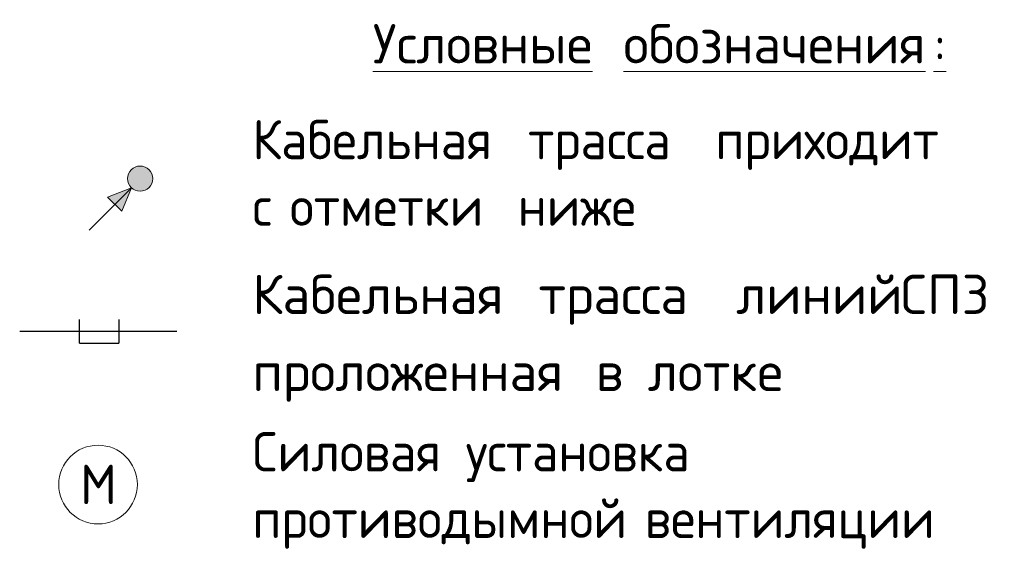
# Model space of a CAD drawing. Header units: millimetres. Extents: x -30540 to 143646, y -11730 to 123410.
# Tile 84 of 114: x 137386 to 143646, y 8056 to 11429. Entities that reach past the tile are written whole.
import ezdxf

# ---------------------------------------------------------------- set-up
doc = ezdxf.new("R2010")
doc.units = ezdxf.units.MM
doc.layers.add('A-____-NOTE-TEXT', color=7, linetype='Continuous', lineweight=18)
doc.layers.add('G-____-____-TEXT', color=7, linetype='Continuous', lineweight=9)
doc.layers.add('A-DETL-____-OTLN', color=7, linetype='Continuous', lineweight=9, true_color=0x00a600)
doc.styles.add('GOST Common_4', font='GOST_Common.ttf', dxfattribs={"height": 250})
doc.styles.add('ISOCPEUR', font='isocpeur.ttf', dxfattribs={"height": 250})

# ---------------------------------------------------------------- blocks, each defined once
blk = doc.blocks.new('УГО_Выше ниже красное _ 2020 - УГО_Выше ниже красное-2771244-УГО ЭМ кровля')
at = {"layer": 'A-____-NOTE-TEXT', "lineweight": 9, "true_color": 0xff0000}
h = blk.add_hatch(color=1, dxfattribs=at)
edge = h.paths.add_edge_path()
edge.add_arc((4247.1, 10418.7), 80, 0, 180)
edge.add_arc((4247.1, 10418.7), 80, 180, 360)
blk.add_hatch(color=1, dxfattribs=at).paths.add_polyline_path([(4131.4, 10211.4), (4040.2, 10302), (4191.9, 10360.8)])
at = {"layer": 'A-____-NOTE-TEXT', "lineweight": 9}
for p, q in [((4191.9, 10360.8), (3923.2, 10092.1)), ((4191.9, 10360.8), (4040.2, 10302)), ((4131.4, 10211.4), (4191.9, 10360.8)), ((4040.2, 10302), (4131.4, 10211.4))]:
    blk.add_line(p, q, dxfattribs=at)
blk.add_circle((4247.1, 10418.7), 80, dxfattribs=at)
for start, end in [(0, 180), (180, 360)]:
    blk.add_arc((4247.1, 10418.7), 80, start, end, dxfattribs=at)

msp = doc.modelspace()

# ---------------------------------------------------------------- linework, layer by layer
at = {"layer": 'A-DETL-____-OTLN', "color": 1, "lineweight": 30, "true_color": 0xff0000}
for p, q in [((137766.5, 9373.7), (137766.5, 9523.7)), ((138016.5, 9523.7), (138016.5, 9373.7)), ((137386.5, 9448.7), (138386.5, 9448.7)), ((137766.5, 9373.7), (138016.5, 9373.7))]:
    msp.add_line(p, q, dxfattribs=at)
at = {"layer": 'A-DETL-____-OTLN', "color": 1, "lineweight": 18, "true_color": 0xff0000}
msp.add_circle((137884.5, 8474.4), 250, dxfattribs=at)

# ---------------------------------------------------------------- block references
at = {"layer": 'A-____-NOTE-TEXT', "lineweight": 9}
msp.add_blockref('УГО_Выше ниже красное _ 2020 - УГО_Выше ниже красное-2771244-УГО ЭМ кровля', (133905, 0), dxfattribs=at)

# ---------------------------------------------------------------- texts
at = {"layer": 'G-____-____-TEXT', "char_height": 250, "attachment_point": 1}
for s, insert, width, style in [('\\LУсловные', (139630.7, 11400.6), 1747.679, 'ISOCPEUR'), ('\\L\\fISOCPEUR|b0|i0|c204|p34|;\\L ', (141072.6, 11400.6), 184.388, 'ISOCPEUR'), ('\\Lобозначения', (141224.8, 11400.6), 2389.029, 'ISOCPEUR'), ('\\L\\fISOCPEUR|b0|i0|c204|p34|;\\L:', (143195.9, 11400.6), 88.186, 'ISOCPEUR'), ('Кабельная', (138865.7, 10792), 2020.253, 'GOST Common_4'), ('\\fGOST Common|b0|i0|c204|p34|; ', (140532.5, 10792), 104.219, 'GOST Common_4'), ('\\fGOST Common|b0|i0|c204|p34|; ', (141723.2, 10792), 104.219, 'GOST Common_4'), ('\\fGOST Common|b0|i0|c204|p34|; ', (143284.2, 10792), 104.219, 'GOST Common_4'), ('трасса', (140618.5, 10792), 1338.818, 'GOST Common_4'), ('приходит', (141809.2, 10792), 1787.763, 'GOST Common_4'), ('\\fGOST Common|b0|i0|c204|p34|; ', (139017.8, 10368.7), 104.219, 'GOST Common_4'), ('\\fGOST Common|b0|i0|c204|p34|; ', (140466.4, 10368.7), 104.219, 'GOST Common_4'), ('\\fGOST Common|b0|i0|c204|p34|;с', (138865.7, 10368.7), 184.388, 'GOST Common_4'), ('отметки', (139103.8, 10368.7), 1651.476, 'GOST Common_4'), ('ниже', (140552.4, 10368.7), 921.941, 'GOST Common_4'), ('Кабельная', (138865.7, 9808.1), 2020.253, 'ISOCPEUR'), ('линий', (141941.5, 9808.1), 1082.278, 'ISOCPEUR'), ('\\fISOCPEUR|b0|i0|c204|p34|; ', (140532.5, 9808.1), 184.388, 'ISOCPEUR'), ('\\fISOCPEUR|b0|i0|c204|p34|; ', (141789.3, 9808.1), 184.388, 'ISOCPEUR'), ('\\fISOCPEUR|b0|i0|c204|p34|; ', (142834.4, 9808.1), 184.388, 'ISOCPEUR'), ('СПЗ', (142986.6, 9808.1), 689.451, 'ISOCPEUR'), ('трасса', (140684.7, 9808.1), 1338.818, 'ISOCPEUR'), ('\\fISOCPEUR|b0|i0|c204|p34|; ', (140896.3, 9318.6), 184.388, 'ISOCPEUR'), ('\\fISOCPEUR|b0|i0|c204|p34|; ', (141227.1, 9318.6), 184.388, 'ISOCPEUR'), ('проложенная', (138865.7, 9318.6), 2461.181, 'ISOCPEUR'), ('\\fISOCPEUR|b0|i0|c204|p34|;в', (141048.5, 9318.6), 216.456, 'ISOCPEUR'), ('лотке', (141379.2, 9318.6), 1138.396, 'ISOCPEUR'), ('Силовая', (138865.7, 8807.9), 1539.24, 'GOST Common_4'), ('\\fGOST Common|b0|i0|c204|p34|; ', (140135.7, 8807.9), 104.219, 'GOST Common_4'), ('\\fGOST Common|b0|i0|c204|p34|; ', (141888.5, 8807.9), 104.219, 'GOST Common_4'), ('установка', (140221.7, 8807.9), 2020.253, 'GOST Common_4'), ('противодымной', (138865.7, 8384.5), 2918.142, 'GOST Common_4'), ('\\fGOST Common|b0|i0|c204|p34|; ', (141273.4, 8384.5), 104.219, 'GOST Common_4'), ('вентиляции', (141359.4, 8384.5), 2244.725, 'GOST Common_4')]:
    msp.add_mtext(s, dxfattribs=dict(at, insert=insert, width=width, style=style))
at = {"layer": 'G-____-____-TEXT', "color": 1, "true_color": 0xff0000, "insert": (137770.2, 8600.3), "char_height": 250, "width": 272.574, "attachment_point": 1, "style": 'GOST Common_4'}
msp.add_mtext('\\fGOST Common|b0|i0|c204|p34|;М', dxfattribs=at)

doc.saveas('drawing.dxf')
